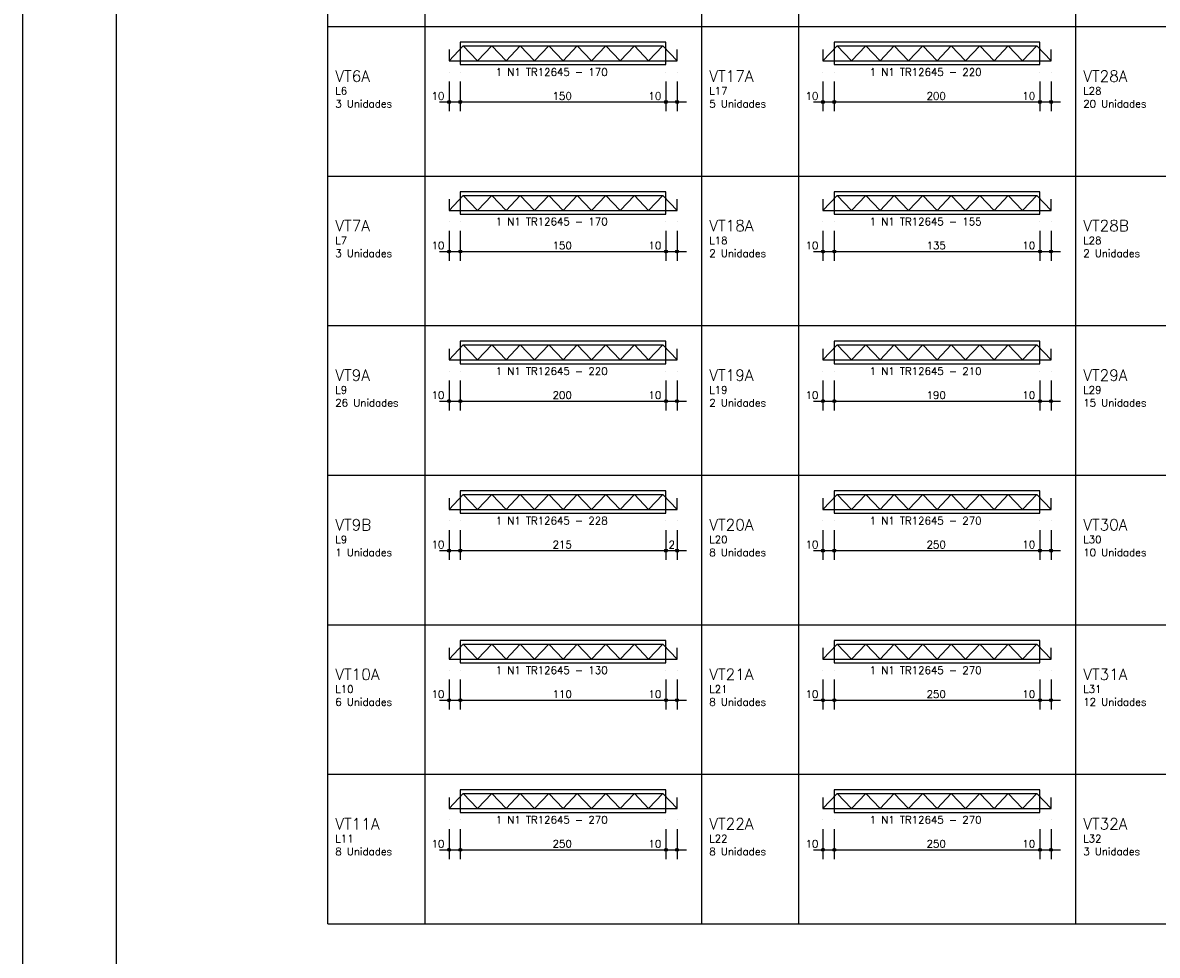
# Model space of a CAD drawing. Extents: x 0 to 119, y 0 to 84.
# Tile 2 of 12: x 0 to 30, y 34 to 59. Entities that reach past the tile are written whole.
import ezdxf

# ---------------------------------------------------------------- set-up
doc = ezdxf.new("R2010")
doc.units = 0
for name, color, linetype in [('1', 1, 'CONTINUOUS'), ('2', 2, 'CONTINUOUS'), ('6', 6, 'CONTINUOUS'), ('8', 8, 'CONTINUOUS')]:
    doc.layers.add(name, color=color, linetype=linetype)
doc.styles.get("Standard").update_dxf_attribs({"font": 'ROMANS.SHX'})

msp = doc.modelspace()

# ---------------------------------------------------------------- linework, layer by layer
at = {"layer": '1', "linetype": 'CONTINUOUS'}
msp.add_line((0, 0), (0, 84.099998), dxfattribs=at)
at = {"layer": '2', "linetype": 'CONTINUOUS'}
for p, q in [((8.15789, 59.19299), (8.15789, 63.19299)), ((10.75789, 59.19299), (10.75789, 63.19299)), ((18.15789, 59.19299), (18.15789, 63.19299)), ((18.15789, 59.19299), (18.15789, 63.19299)), ((20.75789, 59.19299), (20.75789, 63.19299)), ((28.15789, 59.19299), (28.15789, 63.19299)), ((28.15789, 59.19299), (28.15789, 63.19299)), ((8.15789, 59.19299), (18.15789, 59.19299)), ((8.15789, 55.19299), (8.15789, 59.19299)), ((10.75789, 55.19299), (10.75789, 59.19299)), ((18.15789, 55.19299), (18.15789, 59.19299)), ((18.15789, 59.19299), (28.15789, 59.19299)), ((18.15789, 55.19299), (18.15789, 59.19299)), ((20.75789, 55.19299), (20.75789, 59.19299)), ((28.15789, 55.19299), (28.15789, 59.19299)), ((28.15789, 59.19299), (38.15789, 59.19299)), ((28.15789, 55.19299), (28.15789, 59.19299)), ((17.200044, 58.776013), (11.700044, 58.776013)), ((11.700044, 58.776013), (11.700044, 58.176013)), ((17.200044, 58.176013), (17.200044, 58.776013)), ((27.200044, 58.776013), (21.700044, 58.776013)), ((21.700044, 58.776013), (21.700044, 58.176013)), ((27.200044, 58.176013), (27.200044, 58.776013)), ((11.400044, 57.976013), (11.400044, 57.976013)), ((11.700044, 58.176013), (17.200044, 58.176013)), ((11.700044, 57.976013), (11.700044, 57.976013)), ((11.700044, 57.976013), (11.700044, 57.976013)), ((17.200044, 57.976013), (17.200044, 57.976013)), ((17.200044, 57.976013), (17.200044, 57.976013)), ((17.500044, 57.976013), (17.500044, 57.976013)), ((21.400044, 57.976013), (21.400044, 57.976013)), ((21.700044, 58.176013), (27.200044, 58.176013)), ((21.700044, 57.976013), (21.700044, 57.976013)), ((21.700044, 57.976013), (21.700044, 57.976013)), ((27.200044, 57.976013), (27.200044, 57.976013)), ((27.200044, 57.976013), (27.200044, 57.976013)), ((27.500044, 57.976013), (27.500044, 57.976013)), ((11.400044, 57.726013), (11.400044, 56.926013)), ((11.700044, 57.726013), (11.700044, 56.926013)), ((11.700044, 57.726013), (11.700044, 56.926013)), ((17.200044, 57.726013), (17.200044, 56.926013)), ((17.200044, 57.726013), (17.200044, 56.926013)), ((17.500044, 57.726013), (17.500044, 56.926013)), ((21.400044, 57.726013), (21.400044, 56.926013)), ((21.700044, 57.726013), (21.700044, 56.926013)), ((21.700044, 57.726013), (21.700044, 56.926013)), ((27.200044, 57.726013), (27.200044, 56.926013)), ((27.200044, 57.726013), (27.200044, 56.926013)), ((27.500044, 57.726013), (27.500044, 56.926013)), ((11.150044, 57.176013), (11.950044, 57.176013)), ((11.450044, 57.176013), (17.450044, 57.176013)), ((16.950044, 57.176013), (17.750044, 57.176013)), ((21.150044, 57.176013), (21.950044, 57.176013)), ((21.450044, 57.176013), (27.450044, 57.176013)), ((26.950044, 57.176013), (27.750044, 57.176013)), ((8.15789, 55.19299), (18.15789, 55.19299)), ((8.15789, 51.19299), (8.15789, 55.19299)), ((10.75789, 51.19299), (10.75789, 55.19299)), ((18.15789, 51.19299), (18.15789, 55.19299)), ((18.15789, 55.19299), (28.15789, 55.19299)), ((18.15789, 51.19299), (18.15789, 55.19299)), ((20.75789, 51.19299), (20.75789, 55.19299)), ((28.15789, 51.19299), (28.15789, 55.19299)), ((28.15789, 55.19299), (38.15789, 55.19299)), ((28.15789, 51.19299), (28.15789, 55.19299)), ((17.200044, 54.776013), (11.700044, 54.776013)), ((11.700044, 54.776013), (11.700044, 54.176013)), ((17.200044, 54.176013), (17.200044, 54.776013)), ((27.200044, 54.776013), (21.700044, 54.776013)), ((21.700044, 54.776013), (21.700044, 54.176013)), ((27.200044, 54.176013), (27.200044, 54.776013)), ((11.700044, 54.176013), (17.200044, 54.176013)), ((21.700044, 54.176013), (27.200044, 54.176013)), ((11.400044, 53.976013), (11.400044, 53.976013)), ((11.400044, 53.726013), (11.400044, 52.926013)), ((11.700044, 53.976013), (11.700044, 53.976013)), ((11.700044, 53.976013), (11.700044, 53.976013)), ((11.700044, 53.726013), (11.700044, 52.926013)), ((11.700044, 53.726013), (11.700044, 52.926013)), ((17.200044, 53.976013), (17.200044, 53.976013)), ((17.200044, 53.976013), (17.200044, 53.976013)), ((17.200044, 53.726013), (17.200044, 52.926013)), ((17.200044, 53.726013), (17.200044, 52.926013)), ((17.500044, 53.976013), (17.500044, 53.976013)), ((17.500044, 53.726013), (17.500044, 52.926013)), ((21.400044, 53.976013), (21.400044, 53.976013)), ((21.400044, 53.726013), (21.400044, 52.926013)), ((21.700044, 53.976013), (21.700044, 53.976013)), ((21.700044, 53.976013), (21.700044, 53.976013)), ((21.700044, 53.726013), (21.700044, 52.926013)), ((21.700044, 53.726013), (21.700044, 52.926013)), ((27.200044, 53.976013), (27.200044, 53.976013)), ((27.200044, 53.976013), (27.200044, 53.976013)), ((27.200044, 53.726013), (27.200044, 52.926013)), ((27.200044, 53.726013), (27.200044, 52.926013)), ((27.500044, 53.976013), (27.500044, 53.976013)), ((27.500044, 53.726013), (27.500044, 52.926013)), ((11.150044, 53.176013), (11.950044, 53.176013)), ((11.450044, 53.176013), (17.450044, 53.176013)), ((16.950044, 53.176013), (17.750044, 53.176013)), ((21.150044, 53.176013), (21.950044, 53.176013)), ((21.450044, 53.176013), (27.450044, 53.176013)), ((26.950044, 53.176013), (27.750044, 53.176013)), ((8.15789, 51.19299), (18.15789, 51.19299)), ((8.15789, 47.19299), (8.15789, 51.19299)), ((10.75789, 47.19299), (10.75789, 51.19299)), ((18.15789, 47.19299), (18.15789, 51.19299)), ((18.15789, 51.19299), (28.15789, 51.19299)), ((18.15789, 47.19299), (18.15789, 51.19299)), ((20.75789, 47.19299), (20.75789, 51.19299)), ((28.15789, 47.19299), (28.15789, 51.19299)), ((28.15789, 51.19299), (38.15789, 51.19299)), ((28.15789, 47.19299), (28.15789, 51.19299)), ((17.200044, 50.776013), (11.700044, 50.776013)), ((11.700044, 50.776013), (11.700044, 50.176013)), ((17.200044, 50.176013), (17.200044, 50.776013)), ((27.200044, 50.776013), (21.700044, 50.776013)), ((21.700044, 50.776013), (21.700044, 50.176013)), ((27.200044, 50.176013), (27.200044, 50.776013)), ((11.700044, 50.176013), (17.200044, 50.176013)), ((21.700044, 50.176013), (27.200044, 50.176013)), ((11.400044, 49.976013), (11.400044, 49.976013)), ((11.700044, 49.976013), (11.700044, 49.976013)), ((11.700044, 49.976013), (11.700044, 49.976013)), ((17.200044, 49.976013), (17.200044, 49.976013)), ((17.200044, 49.976013), (17.200044, 49.976013)), ((17.500044, 49.976013), (17.500044, 49.976013)), ((21.400044, 49.976013), (21.400044, 49.976013)), ((21.700044, 49.976013), (21.700044, 49.976013)), ((21.700044, 49.976013), (21.700044, 49.976013)), ((27.200044, 49.976013), (27.200044, 49.976013)), ((27.200044, 49.976013), (27.200044, 49.976013)), ((27.500044, 49.976013), (27.500044, 49.976013)), ((11.400044, 49.726013), (11.400044, 48.926013)), ((11.700044, 49.726013), (11.700044, 48.926013)), ((11.700044, 49.726013), (11.700044, 48.926013)), ((17.200044, 49.726013), (17.200044, 48.926013)), ((17.200044, 49.726013), (17.200044, 48.926013)), ((17.500044, 49.726013), (17.500044, 48.926013)), ((21.400044, 49.726013), (21.400044, 48.926013)), ((21.700044, 49.726013), (21.700044, 48.926013)), ((21.700044, 49.726013), (21.700044, 48.926013)), ((27.200044, 49.726013), (27.200044, 48.926013)), ((27.200044, 49.726013), (27.200044, 48.926013)), ((27.500044, 49.726013), (27.500044, 48.926013)), ((11.150044, 49.176013), (11.950044, 49.176013)), ((11.450044, 49.176013), (17.450044, 49.176013)), ((16.950044, 49.176013), (17.750044, 49.176013)), ((21.150044, 49.176013), (21.950044, 49.176013)), ((21.450044, 49.176013), (27.450044, 49.176013)), ((26.950044, 49.176013), (27.750044, 49.176013)), ((8.15789, 47.19299), (18.15789, 47.19299)), ((8.15789, 43.19299), (8.15789, 47.19299)), ((10.75789, 43.19299), (10.75789, 47.19299)), ((18.15789, 43.19299), (18.15789, 47.19299)), ((18.15789, 47.19299), (28.15789, 47.19299)), ((18.15789, 43.19299), (18.15789, 47.19299)), ((20.75789, 43.19299), (20.75789, 47.19299)), ((28.15789, 43.19299), (28.15789, 47.19299)), ((28.15789, 47.19299), (38.15789, 47.19299)), ((28.15789, 43.19299), (28.15789, 47.19299)), ((17.200044, 46.776013), (11.700044, 46.776013)), ((11.700044, 46.776013), (11.700044, 46.176013)), ((17.200044, 46.176013), (17.200044, 46.776013)), ((27.200044, 46.776013), (21.700044, 46.776013)), ((21.700044, 46.776013), (21.700044, 46.176013)), ((27.200044, 46.176013), (27.200044, 46.776013)), ((11.700044, 46.176013), (17.200044, 46.176013)), ((21.700044, 46.176013), (27.200044, 46.176013)), ((11.400044, 45.976013), (11.400044, 45.976013)), ((11.700044, 45.976013), (11.700044, 45.976013)), ((11.700044, 45.976013), (11.700044, 45.976013)), ((17.200044, 45.976013), (17.200044, 45.976013)), ((17.200044, 45.976013), (17.200044, 45.976013)), ((17.500044, 45.976013), (17.500044, 45.976013)), ((21.400044, 45.976013), (21.400044, 45.976013)), ((21.700044, 45.976013), (21.700044, 45.976013)), ((21.700044, 45.976013), (21.700044, 45.976013)), ((27.200044, 45.976013), (27.200044, 45.976013)), ((27.200044, 45.976013), (27.200044, 45.976013)), ((27.500044, 45.976013), (27.500044, 45.976013)), ((11.400044, 45.726013), (11.400044, 44.926013)), ((11.700044, 45.726013), (11.700044, 44.926013)), ((11.700044, 45.726013), (11.700044, 44.926013)), ((17.200044, 45.726013), (17.200044, 44.926013)), ((17.200044, 45.726013), (17.200044, 44.926013)), ((17.500044, 45.726013), (17.500044, 44.926013)), ((21.400044, 45.726013), (21.400044, 44.926013)), ((21.700044, 45.726013), (21.700044, 44.926013)), ((21.700044, 45.726013), (21.700044, 44.926013)), ((27.200044, 45.726013), (27.200044, 44.926013)), ((27.200044, 45.726013), (27.200044, 44.926013)), ((27.500044, 45.726013), (27.500044, 44.926013)), ((11.150044, 45.176013), (11.950044, 45.176013)), ((11.450044, 45.176013), (17.450044, 45.176013)), ((16.950044, 45.176013), (17.750044, 45.176013)), ((21.150044, 45.176013), (21.950044, 45.176013)), ((21.450044, 45.176013), (27.450044, 45.176013)), ((26.950044, 45.176013), (27.750044, 45.176013)), ((8.15789, 43.19299), (18.15789, 43.19299)), ((8.15789, 39.19299), (8.15789, 43.19299)), ((10.75789, 39.19299), (10.75789, 43.19299)), ((18.15789, 39.19299), (18.15789, 43.19299)), ((18.15789, 43.19299), (28.15789, 43.19299)), ((18.15789, 39.19299), (18.15789, 43.19299)), ((20.75789, 39.19299), (20.75789, 43.19299)), ((28.15789, 39.19299), (28.15789, 43.19299)), ((28.15789, 43.19299), (38.15789, 43.19299)), ((28.15789, 39.19299), (28.15789, 43.19299)), ((17.200044, 42.776013), (11.700044, 42.776013)), ((11.700044, 42.776013), (11.700044, 42.176013)), ((17.200044, 42.176013), (17.200044, 42.776013)), ((27.200044, 42.776013), (21.700044, 42.776013)), ((21.700044, 42.776013), (21.700044, 42.176013)), ((27.200044, 42.176013), (27.200044, 42.776013)), ((11.700044, 42.176013), (17.200044, 42.176013)), ((21.700044, 42.176013), (27.200044, 42.176013)), ((11.400044, 41.976013), (11.400044, 41.976013)), ((11.700044, 41.976013), (11.700044, 41.976013)), ((11.700044, 41.976013), (11.700044, 41.976013)), ((17.200044, 41.976013), (17.200044, 41.976013)), ((17.200044, 41.976013), (17.200044, 41.976013)), ((17.500044, 41.976013), (17.500044, 41.976013)), ((21.400044, 41.976013), (21.400044, 41.976013)), ((21.700044, 41.976013), (21.700044, 41.976013)), ((21.700044, 41.976013), (21.700044, 41.976013)), ((27.200044, 41.976013), (27.200044, 41.976013)), ((27.200044, 41.976013), (27.200044, 41.976013)), ((27.500044, 41.976013), (27.500044, 41.976013)), ((11.400044, 41.726013), (11.400044, 40.926013)), ((11.700044, 41.726013), (11.700044, 40.926013)), ((11.700044, 41.726013), (11.700044, 40.926013)), ((17.200044, 41.726013), (17.200044, 40.926013)), ((17.200044, 41.726013), (17.200044, 40.926013)), ((17.500044, 41.726013), (17.500044, 40.926013)), ((21.400044, 41.726013), (21.400044, 40.926013)), ((21.700044, 41.726013), (21.700044, 40.926013)), ((21.700044, 41.726013), (21.700044, 40.926013)), ((27.200044, 41.726013), (27.200044, 40.926013)), ((27.200044, 41.726013), (27.200044, 40.926013)), ((27.500044, 41.726013), (27.500044, 40.926013)), ((11.150044, 41.176013), (11.950044, 41.176013)), ((11.450044, 41.176013), (17.450044, 41.176013)), ((16.950044, 41.176013), (17.750044, 41.176013)), ((21.150044, 41.176013), (21.950044, 41.176013)), ((21.450044, 41.176013), (27.450044, 41.176013)), ((26.950044, 41.176013), (27.750044, 41.176013)), ((8.15789, 39.19299), (18.15789, 39.19299)), ((8.15789, 35.19299), (8.15789, 39.19299)), ((10.75789, 35.19299), (10.75789, 39.19299)), ((18.15789, 35.19299), (18.15789, 39.19299)), ((18.15789, 39.19299), (28.15789, 39.19299)), ((18.15789, 35.19299), (18.15789, 39.19299)), ((20.75789, 35.19299), (20.75789, 39.19299)), ((28.15789, 35.19299), (28.15789, 39.19299)), ((28.15789, 39.19299), (38.15789, 39.19299)), ((28.15789, 35.19299), (28.15789, 39.19299)), ((17.200044, 38.776013), (11.700044, 38.776013)), ((11.700044, 38.776013), (11.700044, 38.176013)), ((17.200044, 38.176013), (17.200044, 38.776013)), ((27.200044, 38.776013), (21.700044, 38.776013)), ((21.700044, 38.776013), (21.700044, 38.176013)), ((27.200044, 38.176013), (27.200044, 38.776013)), ((11.400044, 37.976013), (11.400044, 37.976013)), ((11.700044, 38.176013), (17.200044, 38.176013)), ((11.700044, 37.976013), (11.700044, 37.976013)), ((11.700044, 37.976013), (11.700044, 37.976013)), ((17.200044, 37.976013), (17.200044, 37.976013)), ((17.200044, 37.976013), (17.200044, 37.976013)), ((17.500044, 37.976013), (17.500044, 37.976013)), ((21.400044, 37.976013), (21.400044, 37.976013)), ((21.700044, 38.176013), (27.200044, 38.176013)), ((21.700044, 37.976013), (21.700044, 37.976013)), ((21.700044, 37.976013), (21.700044, 37.976013)), ((27.200044, 37.976013), (27.200044, 37.976013)), ((27.200044, 37.976013), (27.200044, 37.976013)), ((27.500044, 37.976013), (27.500044, 37.976013)), ((11.400044, 37.726013), (11.400044, 36.926013)), ((11.700044, 37.726013), (11.700044, 36.926013)), ((11.700044, 37.726013), (11.700044, 36.926013)), ((17.200044, 37.726013), (17.200044, 36.926013)), ((17.200044, 37.726013), (17.200044, 36.926013)), ((17.500044, 37.726013), (17.500044, 36.926013)), ((21.400044, 37.726013), (21.400044, 36.926013)), ((21.700044, 37.726013), (21.700044, 36.926013)), ((21.700044, 37.726013), (21.700044, 36.926013)), ((27.200044, 37.726013), (27.200044, 36.926013)), ((27.200044, 37.726013), (27.200044, 36.926013)), ((27.500044, 37.726013), (27.500044, 36.926013)), ((11.150044, 37.176013), (11.950044, 37.176013)), ((11.450044, 37.176013), (17.450044, 37.176013)), ((16.950044, 37.176013), (17.750044, 37.176013)), ((21.150044, 37.176013), (21.950044, 37.176013)), ((21.450044, 37.176013), (27.450044, 37.176013)), ((26.950044, 37.176013), (27.750044, 37.176013)), ((8.15789, 35.19299), (18.15789, 35.19299)), ((18.15789, 35.19299), (28.15789, 35.19299)), ((28.15789, 35.19299), (38.15789, 35.19299))]:
    msp.add_line(p, q, dxfattribs=at)
for centre, radius in [((11.400044, 57.176013), 0.04), ((11.400044, 57.176013), 0.02), ((11.700044, 57.176013), 0.04), ((11.700044, 57.176013), 0.04), ((11.700044, 57.176013), 0.02), ((11.700044, 57.176013), 0.02), ((17.200044, 57.176013), 0.04), ((17.200044, 57.176013), 0.04), ((17.200044, 57.176013), 0.02), ((17.200044, 57.176013), 0.02), ((17.500044, 57.176013), 0.04), ((17.500044, 57.176013), 0.02), ((21.400044, 57.176013), 0.04), ((21.400044, 57.176013), 0.02), ((21.700044, 57.176013), 0.04), ((21.700044, 57.176013), 0.04), ((21.700044, 57.176013), 0.02), ((21.700044, 57.176013), 0.02), ((27.200044, 57.176013), 0.04), ((27.200044, 57.176013), 0.04), ((27.200044, 57.176013), 0.02), ((27.200044, 57.176013), 0.02), ((27.500044, 57.176013), 0.04), ((27.500044, 57.176013), 0.02), ((11.400044, 53.176013), 0.04), ((11.400044, 53.176013), 0.02), ((11.700044, 53.176013), 0.04), ((11.700044, 53.176013), 0.04), ((11.700044, 53.176013), 0.02), ((11.700044, 53.176013), 0.02), ((17.200044, 53.176013), 0.04), ((17.200044, 53.176013), 0.04), ((17.200044, 53.176013), 0.02), ((17.200044, 53.176013), 0.02), ((17.500044, 53.176013), 0.04), ((17.500044, 53.176013), 0.02), ((21.400044, 53.176013), 0.04), ((21.400044, 53.176013), 0.02), ((21.700044, 53.176013), 0.04), ((21.700044, 53.176013), 0.04), ((21.700044, 53.176013), 0.02), ((21.700044, 53.176013), 0.02), ((27.200044, 53.176013), 0.04), ((27.200044, 53.176013), 0.04), ((27.200044, 53.176013), 0.02), ((27.200044, 53.176013), 0.02), ((27.500044, 53.176013), 0.04), ((27.500044, 53.176013), 0.02), ((11.400044, 49.176013), 0.04), ((11.400044, 49.176013), 0.02), ((11.700044, 49.176013), 0.04), ((11.700044, 49.176013), 0.04), ((11.700044, 49.176013), 0.02), ((11.700044, 49.176013), 0.02), ((17.200044, 49.176013), 0.04), ((17.200044, 49.176013), 0.04), ((17.200044, 49.176013), 0.02), ((17.200044, 49.176013), 0.02), ((17.500044, 49.176013), 0.04), ((17.500044, 49.176013), 0.02), ((21.400044, 49.176013), 0.04), ((21.400044, 49.176013), 0.02), ((21.700044, 49.176013), 0.04), ((21.700044, 49.176013), 0.04), ((21.700044, 49.176013), 0.02), ((21.700044, 49.176013), 0.02), ((27.200044, 49.176013), 0.04), ((27.200044, 49.176013), 0.04), ((27.200044, 49.176013), 0.02), ((27.200044, 49.176013), 0.02), ((27.500044, 49.176013), 0.04), ((27.500044, 49.176013), 0.02), ((11.400044, 45.176013), 0.04), ((11.700044, 45.176013), 0.04), ((11.700044, 45.176013), 0.04), ((17.200044, 45.176013), 0.04), ((17.200044, 45.176013), 0.04), ((17.500044, 45.176013), 0.04), ((21.400044, 45.176013), 0.04), ((21.700044, 45.176013), 0.04), ((21.700044, 45.176013), 0.04), ((27.200044, 45.176013), 0.04), ((27.200044, 45.176013), 0.04), ((27.500044, 45.176013), 0.04), ((11.400044, 45.176013), 0.02), ((11.700044, 45.176013), 0.02), ((11.700044, 45.176013), 0.02), ((17.200044, 45.176013), 0.02), ((17.200044, 45.176013), 0.02), ((17.500044, 45.176013), 0.02), ((21.400044, 45.176013), 0.02), ((21.700044, 45.176013), 0.02), ((21.700044, 45.176013), 0.02), ((27.200044, 45.176013), 0.02), ((27.200044, 45.176013), 0.02), ((27.500044, 45.176013), 0.02), ((11.400044, 41.176013), 0.04), ((11.400044, 41.176013), 0.02), ((11.700044, 41.176013), 0.04), ((11.700044, 41.176013), 0.04), ((11.700044, 41.176013), 0.02), ((11.700044, 41.176013), 0.02), ((17.200044, 41.176013), 0.04), ((17.200044, 41.176013), 0.04), ((17.200044, 41.176013), 0.02), ((17.200044, 41.176013), 0.02), ((17.500044, 41.176013), 0.04), ((17.500044, 41.176013), 0.02), ((21.400044, 41.176013), 0.04), ((21.400044, 41.176013), 0.02), ((21.700044, 41.176013), 0.04), ((21.700044, 41.176013), 0.04), ((21.700044, 41.176013), 0.02), ((21.700044, 41.176013), 0.02), ((27.200044, 41.176013), 0.04), ((27.200044, 41.176013), 0.04), ((27.200044, 41.176013), 0.02), ((27.200044, 41.176013), 0.02), ((27.500044, 41.176013), 0.04), ((27.500044, 41.176013), 0.02), ((11.400044, 37.176013), 0.04), ((11.400044, 37.176013), 0.02), ((11.700044, 37.176013), 0.04), ((11.700044, 37.176013), 0.04), ((11.700044, 37.176013), 0.02), ((11.700044, 37.176013), 0.02), ((17.200044, 37.176013), 0.04), ((17.200044, 37.176013), 0.04), ((17.200044, 37.176013), 0.02), ((17.200044, 37.176013), 0.02), ((17.500044, 37.176013), 0.04), ((17.500044, 37.176013), 0.02), ((21.400044, 37.176013), 0.04), ((21.400044, 37.176013), 0.02), ((21.700044, 37.176013), 0.04), ((21.700044, 37.176013), 0.04), ((21.700044, 37.176013), 0.02), ((21.700044, 37.176013), 0.02), ((27.200044, 37.176013), 0.04), ((27.200044, 37.176013), 0.04), ((27.200044, 37.176013), 0.02), ((27.200044, 37.176013), 0.02), ((27.500044, 37.176013), 0.04), ((27.500044, 37.176013), 0.02)]:
    msp.add_circle(centre, radius, dxfattribs=at)
at = {"layer": '6', "linetype": 'CONTINUOUS'}
for p, q in [((11.781294, 58.676013), (17.118794, 58.676013)), ((21.781294, 58.676013), (27.118794, 58.676013)), ((11.781294, 54.676013), (17.118794, 54.676013)), ((21.781294, 54.676013), (27.118794, 54.676013)), ((11.781294, 50.676013), (17.118794, 50.676013)), ((21.781294, 50.676013), (27.118794, 50.676013)), ((11.781294, 46.676013), (17.118794, 46.676013)), ((21.781294, 46.676013), (27.118794, 46.676013)), ((11.781294, 42.676013), (17.118794, 42.676013)), ((21.781294, 42.676013), (27.118794, 42.676013)), ((11.781294, 38.676013), (17.118794, 38.676013)), ((21.781294, 38.676013), (27.118794, 38.676013))]:
    msp.add_line(p, q, dxfattribs=at)
for points in [[(11.400044, 58.276013), (11.781294, 58.676013), (12.162544, 58.276013), (12.543794, 58.676013), (12.925044, 58.276013), (13.306294, 58.676013), (13.687544, 58.276013), (14.068794, 58.676013), (14.450044, 58.276013), (14.831294, 58.676013), (15.212544, 58.276013), (15.593794, 58.676013), (15.975044, 58.276013), (16.356294, 58.676013), (16.737544, 58.276013), (17.118794, 58.676013), (17.500044, 58.276013)], [(11.400044, 58.576013), (11.400044, 58.276013), (11.700044, 58.276013), (17.200044, 58.276013), (17.500044, 58.276013), (17.500044, 58.576013)], [(21.400044, 58.276013), (21.781294, 58.676013), (22.162544, 58.276013), (22.543794, 58.676013), (22.925044, 58.276013), (23.306294, 58.676013), (23.687544, 58.276013), (24.068794, 58.676013), (24.450044, 58.276013), (24.831294, 58.676013), (25.212544, 58.276013), (25.593794, 58.676013), (25.975044, 58.276013), (26.356294, 58.676013), (26.737544, 58.276013), (27.118794, 58.676013), (27.500044, 58.276013)], [(21.400044, 58.576013), (21.400044, 58.276013), (21.700044, 58.276013), (27.200044, 58.276013), (27.500044, 58.276013), (27.500044, 58.576013)], [(11.400044, 54.276013), (11.781294, 54.676013), (12.162544, 54.276013), (12.543794, 54.676013), (12.925044, 54.276013), (13.306294, 54.676013), (13.687544, 54.276013), (14.068794, 54.676013), (14.450044, 54.276013), (14.831294, 54.676013), (15.212544, 54.276013), (15.593794, 54.676013), (15.975044, 54.276013), (16.356294, 54.676013), (16.737544, 54.276013), (17.118794, 54.676013), (17.500044, 54.276013)], [(21.400044, 54.276013), (21.781294, 54.676013), (22.162544, 54.276013), (22.543794, 54.676013), (22.925044, 54.276013), (23.306294, 54.676013), (23.687544, 54.276013), (24.068794, 54.676013), (24.450044, 54.276013), (24.831294, 54.676013), (25.212544, 54.276013), (25.593794, 54.676013), (25.975044, 54.276013), (26.356294, 54.676013), (26.737544, 54.276013), (27.118794, 54.676013), (27.500044, 54.276013)], [(11.400044, 54.576013), (11.400044, 54.276013), (11.700044, 54.276013), (17.200044, 54.276013), (17.500044, 54.276013), (17.500044, 54.576013)], [(21.400044, 54.576013), (21.400044, 54.276013), (21.700044, 54.276013), (27.200044, 54.276013), (27.500044, 54.276013), (27.500044, 54.576013)], [(11.400044, 50.276013), (11.781294, 50.676013), (12.162544, 50.276013), (12.543794, 50.676013), (12.925044, 50.276013), (13.306294, 50.676013), (13.687544, 50.276013), (14.068794, 50.676013), (14.450044, 50.276013), (14.831294, 50.676013), (15.212544, 50.276013), (15.593794, 50.676013), (15.975044, 50.276013), (16.356294, 50.676013), (16.737544, 50.276013), (17.118794, 50.676013), (17.500044, 50.276013)], [(21.400044, 50.276013), (21.781294, 50.676013), (22.162544, 50.276013), (22.543794, 50.676013), (22.925044, 50.276013), (23.306294, 50.676013), (23.687544, 50.276013), (24.068794, 50.676013), (24.450044, 50.276013), (24.831294, 50.676013), (25.212544, 50.276013), (25.593794, 50.676013), (25.975044, 50.276013), (26.356294, 50.676013), (26.737544, 50.276013), (27.118794, 50.676013), (27.500044, 50.276013)], [(11.400044, 50.576013), (11.400044, 50.276013), (11.700044, 50.276013), (17.200044, 50.276013), (17.500044, 50.276013), (17.500044, 50.576013)], [(21.400044, 50.576013), (21.400044, 50.276013), (21.700044, 50.276013), (27.200044, 50.276013), (27.500044, 50.276013), (27.500044, 50.576013)], [(11.400044, 46.276013), (11.781294, 46.676013), (12.162544, 46.276013), (12.543794, 46.676013), (12.925044, 46.276013), (13.306294, 46.676013), (13.687544, 46.276013), (14.068794, 46.676013), (14.450044, 46.276013), (14.831294, 46.676013), (15.212544, 46.276013), (15.593794, 46.676013), (15.975044, 46.276013), (16.356294, 46.676013), (16.737544, 46.276013), (17.118794, 46.676013), (17.500044, 46.276013)], [(11.400044, 46.576013), (11.400044, 46.276013), (11.700044, 46.276013), (17.200044, 46.276013), (17.500044, 46.276013), (17.500044, 46.576013)], [(21.400044, 46.276013), (21.781294, 46.676013), (22.162544, 46.276013), (22.543794, 46.676013), (22.925044, 46.276013), (23.306294, 46.676013), (23.687544, 46.276013), (24.068794, 46.676013), (24.450044, 46.276013), (24.831294, 46.676013), (25.212544, 46.276013), (25.593794, 46.676013), (25.975044, 46.276013), (26.356294, 46.676013), (26.737544, 46.276013), (27.118794, 46.676013), (27.500044, 46.276013)], [(21.400044, 46.576013), (21.400044, 46.276013), (21.700044, 46.276013), (27.200044, 46.276013), (27.500044, 46.276013), (27.500044, 46.576013)], [(11.400044, 42.276013), (11.781294, 42.676013), (12.162544, 42.276013), (12.543794, 42.676013), (12.925044, 42.276013), (13.306294, 42.676013), (13.687544, 42.276013), (14.068794, 42.676013), (14.450044, 42.276013), (14.831294, 42.676013), (15.212544, 42.276013), (15.593794, 42.676013), (15.975044, 42.276013), (16.356294, 42.676013), (16.737544, 42.276013), (17.118794, 42.676013), (17.500044, 42.276013)], [(11.400044, 42.576013), (11.400044, 42.276013), (11.700044, 42.276013), (17.200044, 42.276013), (17.500044, 42.276013), (17.500044, 42.576013)], [(21.400044, 42.276013), (21.781294, 42.676013), (22.162544, 42.276013), (22.543794, 42.676013), (22.925044, 42.276013), (23.306294, 42.676013), (23.687544, 42.276013), (24.068794, 42.676013), (24.450044, 42.276013), (24.831294, 42.676013), (25.212544, 42.276013), (25.593794, 42.676013), (25.975044, 42.276013), (26.356294, 42.676013), (26.737544, 42.276013), (27.118794, 42.676013), (27.500044, 42.276013)], [(21.400044, 42.576013), (21.400044, 42.276013), (21.700044, 42.276013), (27.200044, 42.276013), (27.500044, 42.276013), (27.500044, 42.576013)], [(11.400044, 38.276013), (11.781294, 38.676013), (12.162544, 38.276013), (12.543794, 38.676013), (12.925044, 38.276013), (13.306294, 38.676013), (13.687544, 38.276013), (14.068794, 38.676013), (14.450044, 38.276013), (14.831294, 38.676013), (15.212544, 38.276013), (15.593794, 38.676013), (15.975044, 38.276013), (16.356294, 38.676013), (16.737544, 38.276013), (17.118794, 38.676013), (17.500044, 38.276013)], [(11.400044, 38.576013), (11.400044, 38.276013), (11.700044, 38.276013), (17.200044, 38.276013), (17.500044, 38.276013), (17.500044, 38.576013)], [(21.400044, 38.276013), (21.781294, 38.676013), (22.162544, 38.276013), (22.543794, 38.676013), (22.925044, 38.276013), (23.306294, 38.676013), (23.687544, 38.276013), (24.068794, 38.676013), (24.450044, 38.276013), (24.831294, 38.676013), (25.212544, 38.276013), (25.593794, 38.676013), (25.975044, 38.276013), (26.356294, 38.676013), (26.737544, 38.276013), (27.118794, 38.676013), (27.500044, 38.276013)], [(21.400044, 38.576013), (21.400044, 38.276013), (21.700044, 38.276013), (27.200044, 38.276013), (27.500044, 38.276013), (27.500044, 38.576013)]]:
    msp.add_lwpolyline(points, dxfattribs=at)
at = {"layer": '8', "linetype": 'CONTINUOUS'}
msp.add_line((2.5, 83.099998), (2.5, 1), dxfattribs=at)

# ---------------------------------------------------------------- texts
at = {"layer": '2', "linetype": 'CONTINUOUS'}
for s, height, p in [('VT6A', 0.3, (8.359439, 57.718262)), ('1 N1 TR12645 - 170', 0.2, (12.650044, 57.876013)), ('VT17A', 0.3, (18.359439, 57.718262)), ('1 N1 TR12645 - 220', 0.2, (22.650044, 57.876013)), ('VT28A', 0.3, (28.359439, 57.718262)), ('L6', 0.2, (8.359439, 57.373262)), ('10', 0.2, (10.933377, 57.236013)), ('150', 0.2, (14.170044, 57.236013)), ('10', 0.2, (16.733377, 57.236013)), ('L17', 0.2, (18.359439, 57.373262)), ('10', 0.2, (20.933377, 57.236013)), ('200', 0.2, (24.170044, 57.236013)), ('10', 0.2, (26.733377, 57.236013)), ('L28', 0.2, (28.359439, 57.373262)), ('3 Unidades', 0.2, (8.359439, 57.028262)), ('5 Unidades', 0.2, (18.359439, 57.028262)), ('20 Unidades', 0.2, (28.359439, 57.028262)), ('VT7A', 0.3, (8.359439, 53.718262)), ('1 N1 TR12645 - 170', 0.2, (12.650044, 53.876013)), ('VT18A', 0.3, (18.359439, 53.718262)), ('1 N1 TR12645 - 155', 0.2, (22.650044, 53.876013)), ('VT28B', 0.3, (28.359439, 53.718262)), ('L7', 0.2, (8.359439, 53.373262)), ('10', 0.2, (10.933377, 53.236013)), ('150', 0.2, (14.170044, 53.236013)), ('10', 0.2, (16.733377, 53.236013)), ('L18', 0.2, (18.359439, 53.373262)), ('10', 0.2, (20.933377, 53.236013)), ('135', 0.2, (24.170044, 53.236013)), ('10', 0.2, (26.733377, 53.236013)), ('L28', 0.2, (28.359439, 53.373262)), ('3 Unidades', 0.2, (8.359439, 53.028262)), ('2 Unidades', 0.2, (18.359439, 53.028262)), ('2 Unidades', 0.2, (28.359439, 53.028262)), ('1 N1 TR12645 - 220', 0.2, (12.650044, 49.876013)), ('1 N1 TR12645 - 210', 0.2, (22.650044, 49.876013)), ('VT9A', 0.3, (8.359439, 49.718262)), ('VT19A', 0.3, (18.359439, 49.718262)), ('VT29A', 0.3, (28.359439, 49.718262)), ('L9', 0.2, (8.359439, 49.373262)), ('L19', 0.2, (18.359439, 49.373262)), ('L29', 0.2, (28.359439, 49.373262)), ('26 Unidades', 0.2, (8.359439, 49.028262)), ('10', 0.2, (10.933377, 49.236013)), ('200', 0.2, (14.170044, 49.236013)), ('10', 0.2, (16.733377, 49.236013)), ('2 Unidades', 0.2, (18.359439, 49.028262)), ('10', 0.2, (20.933377, 49.236013)), ('190', 0.2, (24.170044, 49.236013)), ('10', 0.2, (26.733377, 49.236013)), ('15 Unidades', 0.2, (28.359439, 49.028262)), ('VT9B', 0.3, (8.359439, 45.718262)), ('1 N1 TR12645 - 228', 0.2, (12.650044, 45.876013)), ('VT20A', 0.3, (18.359439, 45.718262)), ('1 N1 TR12645 - 270', 0.2, (22.650044, 45.876013)), ('VT30A', 0.3, (28.359439, 45.718262)), ('L9', 0.2, (8.359439, 45.373262)), ('L20', 0.2, (18.359439, 45.373262)), ('L30', 0.2, (28.359439, 45.373262)), ('1 Unidades', 0.2, (8.359439, 45.028262)), ('10', 0.2, (10.933377, 45.236013)), ('215', 0.2, (14.170044, 45.236013)), ('2', 0.2, (17.270044, 45.236013)), ('8 Unidades', 0.2, (18.359439, 45.028262)), ('10', 0.2, (20.933377, 45.236013)), ('250', 0.2, (24.170044, 45.236013)), ('10', 0.2, (26.733377, 45.236013)), ('10 Unidades', 0.2, (28.359439, 45.028262)), ('VT10A', 0.3, (8.359439, 41.718262)), ('1 N1 TR12645 - 130', 0.2, (12.650044, 41.876013)), ('VT21A', 0.3, (18.359439, 41.718262)), ('1 N1 TR12645 - 270', 0.2, (22.650044, 41.876013)), ('VT31A', 0.3, (28.359439, 41.718262)), ('L10', 0.2, (8.359439, 41.373262)), ('L21', 0.2, (18.359439, 41.373262)), ('L31', 0.2, (28.359439, 41.373262)), ('10', 0.2, (10.933377, 41.236013)), ('110', 0.2, (14.170044, 41.236013)), ('10', 0.2, (16.733377, 41.236013)), ('10', 0.2, (20.933377, 41.236013)), ('250', 0.2, (24.170044, 41.236013)), ('10', 0.2, (26.733377, 41.236013)), ('6 Unidades', 0.2, (8.359439, 41.028262)), ('8 Unidades', 0.2, (18.359439, 41.028262)), ('12 Unidades', 0.2, (28.359439, 41.028262)), ('VT11A', 0.3, (8.359439, 37.718262)), ('1 N1 TR12645 - 270', 0.2, (12.650044, 37.876013)), ('VT22A', 0.3, (18.359439, 37.718262)), ('1 N1 TR12645 - 270', 0.2, (22.650044, 37.876013)), ('VT32A', 0.3, (28.359439, 37.718262)), ('L11', 0.2, (8.359439, 37.373262)), ('10', 0.2, (10.933377, 37.236013)), ('250', 0.2, (14.170044, 37.236013)), ('10', 0.2, (16.733377, 37.236013)), ('L22', 0.2, (18.359439, 37.373262)), ('10', 0.2, (20.933377, 37.236013)), ('250', 0.2, (24.170044, 37.236013)), ('10', 0.2, (26.733377, 37.236013)), ('L32', 0.2, (28.359439, 37.373262)), ('8 Unidades', 0.2, (8.359439, 37.028262)), ('8 Unidades', 0.2, (18.359439, 37.028262)), ('3 Unidades', 0.2, (28.359439, 37.028262))]:
    msp.add_text(s, height=height, dxfattribs=at).set_placement(p)

doc.saveas('drawing.dxf')
